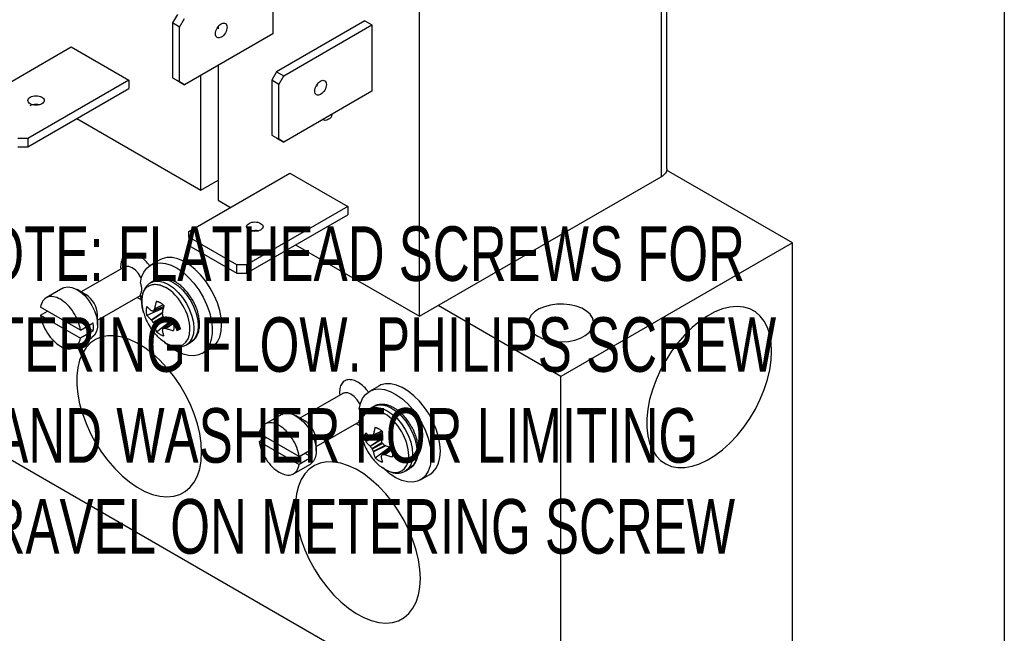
# Model space of a CAD drawing. Header units: inches. Extents: x 0.5 to 21.5, y 0.5 to 16.5.
# Tile 24 of 28: x 18.5 to 21.5, y 11.7 to 13.5. Entities that reach past the tile are written whole.
import ezdxf

# ---------------------------------------------------------------- set-up
doc = ezdxf.new("R2010")
doc.units = ezdxf.units.IN
doc.header["$LTSCALE"] = 2
doc.header["$MEASUREMENT"] = 0
doc.linetypes.add('SLD-Solid', pattern=[0])
doc.layers.add('TEXT', color=140, linetype='SLD-Solid', lineweight=25)
doc.styles.add('SLDTEXTSTYLE0', font='TXT', dxfattribs={"width": 0.7})

msp = doc.modelspace()

# ---------------------------------------------------------------- linework, layer by layer
for p, q in [((20.4697, 13.0745), (20.4697, 14.0274)), ((20.4521, 14.0029), (20.4521, 13.05)), ((19.2656, 13.6894), (19.2656, 13.4868)), ((19.7139, 12.6238), (19.7139, 13.5767)), ((18.9744, 13.5466), (18.9594, 13.5206)), ((18.9813, 13.5079), (18.9963, 13.5339)), ((18.9813, 13.5079), (18.9594, 13.5206)), ((18.9594, 13.5206), (18.9594, 13.3527)), ((18.9813, 13.3401), (18.9813, 13.5079)), ((19.0987, 13.5082), (19.0987, 13.5023)), ((19.547, 13.5269), (19.2777, 13.3714)), ((19.2997, 13.3588), (19.5689, 13.5142)), ((19.547, 13.5269), (19.5689, 13.5142)), ((19.5689, 13.5142), (19.5689, 13.3117)), ((19.2656, 13.4868), (18.9963, 13.3314)), ((18.3408, 13.2689), (18.6497, 13.4472)), ((18.6497, 13.4472), (18.8265, 13.3451)), ((19.0987, 13.3905), (19.0987, 12.9789)), ((18.9594, 13.3527), (18.9813, 13.3401)), ((18.9594, 13.3527), (18.9744, 13.3441)), ((19.0457, 13.0096), (19.0457, 13.3599)), ((19.2777, 13.3714), (19.2627, 13.3455)), ((19.2777, 13.3714), (19.2997, 13.3588)), ((19.2847, 13.3328), (19.2997, 13.3588)), ((18.8265, 13.3451), (18.5176, 13.1668)), ((18.8265, 13.3451), (18.8265, 13.3198)), ((18.9744, 13.3441), (18.9963, 13.3314)), ((18.9963, 13.3314), (18.9813, 13.3401)), ((19.2847, 13.3328), (19.2627, 13.3455)), ((19.2627, 13.3455), (19.2627, 13.1776)), ((19.2847, 13.165), (19.2847, 13.3328)), ((19.3993, 13.3292), (19.4026, 13.3281)), ((18.5176, 13.1415), (18.8265, 13.3198)), ((19.5689, 13.3117), (19.2997, 13.1563)), ((18.6673, 13.228), (19.0457, 13.0096)), ((19.2627, 13.1776), (19.2847, 13.165)), ((19.2627, 13.1776), (19.2777, 13.1689)), ((18.5176, 13.1668), (18.4876, 13.1668)), ((18.4876, 13.1415), (18.5176, 13.1415)), ((18.5176, 13.1668), (18.5176, 13.1415)), ((19.2777, 13.1689), (19.2997, 13.1563)), ((19.2997, 13.1563), (19.2847, 13.165)), ((16.909, 13.0842), (20.1461, 11.2155)), ((19.009, 12.8831), (19.3179, 13.0614)), ((19.3179, 13.0614), (19.4947, 12.9594)), ((20.8532, 12.8485), (20.4684, 13.0707)), ((19.0457, 13.0096), (19.0987, 13.0402)), ((19.7139, 12.6238), (20.4521, 13.05)), ((19.0987, 12.9789), (19.1368, 12.9569)), ((19.4947, 12.9594), (19.1858, 12.7811)), ((19.1858, 12.7558), (19.4947, 12.9341)), ((19.4947, 12.9594), (19.4947, 12.9341)), ((19.009, 12.8658), (19.009, 12.8831)), ((19.1558, 12.7811), (19.009, 12.8658)), ((19.009, 12.8658), (19.009, 12.8405)), ((19.009, 12.8405), (19.1558, 12.7558)), ((19.3355, 12.8422), (19.7139, 12.6238)), ((20.8532, 12.8485), (20.1461, 12.4403)), ((20.8532, 11.6237), (20.8532, 12.8485)), ((18.9212, 12.7966), (18.8929, 12.7802)), ((19.1858, 12.7811), (19.1558, 12.7811)), ((19.1558, 12.7558), (19.1558, 12.7811)), ((19.1858, 12.7811), (19.1858, 12.7558)), ((18.8116, 12.7742), (18.6805, 12.6985)), ((18.8012, 12.7758), (18.802, 12.7687)), ((19.1558, 12.7558), (19.1858, 12.7558)), ((18.906, 12.7341), (18.8927, 12.7264)), ((18.6249, 12.7097), (18.5736, 12.6801)), ((18.6951, 12.69), (18.6686, 12.7053)), ((18.865, 12.6705), (18.8616, 12.6911)), ((18.7305, 12.6119), (18.8616, 12.6876)), ((18.8516, 12.6818), (18.8661, 12.674)), ((18.6783, 12.5814), (18.5564, 12.6517)), ((18.5564, 12.6273), (18.5776, 12.6395)), ((18.9322, 12.6483), (18.8815, 12.6267)), ((18.8946, 12.6131), (18.9298, 12.6362)), ((18.8953, 12.6122), (18.9295, 12.6347)), ((18.901, 12.6399), (18.9331, 12.6538)), ((18.9332, 12.6543), (18.9016, 12.6406)), ((18.9314, 12.6585), (18.9046, 12.646)), ((18.9307, 12.6591), (18.905, 12.6471)), ((18.9317, 12.6532), (18.9322, 12.6483)), ((20.1461, 12.4403), (19.771, 12.6568)), ((18.5564, 12.6273), (18.6783, 12.5569)), ((18.6783, 12.5814), (18.7172, 12.6038)), ((18.7305, 12.5982), (18.7305, 12.6288)), ((18.9003, 12.6059), (18.931, 12.6236)), ((18.9323, 12.6213), (18.9016, 12.6036)), ((18.9412, 12.6145), (18.9046, 12.5962)), ((18.9427, 12.614), (18.905, 12.595)), ((18.9103, 12.5769), (18.9543, 12.61)), ((18.9596, 12.6081), (18.9314, 12.5872)), ((18.9324, 12.5874), (18.96, 12.6079)), ((18.9385, 12.5873), (18.9628, 12.6042)), ((18.9396, 12.587), (18.9629, 12.6033)), ((18.9543, 12.61), (18.9583, 12.6071)), ((18.7172, 12.5793), (18.6783, 12.5569)), ((18.696, 12.5916), (18.7172, 12.5793)), ((18.6611, 12.5285), (18.7124, 12.5581)), ((19.0022, 12.5368), (19.0155, 12.5444)), ((19.004, 12.5379), (19.0022, 12.5368)), ((19.0489, 12.51), (19.0772, 12.5264)), ((20.1461, 11.2155), (20.1461, 12.4403)), ((19.4694, 12.39), (19.4702, 12.3829)), ((19.5894, 12.4108), (19.5611, 12.3945)), ((19.4798, 12.3884), (19.3487, 12.3127)), ((19.5742, 12.3483), (19.561, 12.3407)), ((19.2931, 12.3239), (19.2418, 12.2943)), ((19.3634, 12.3043), (19.3368, 12.3196)), ((19.3987, 12.2261), (19.5298, 12.3018)), ((19.5332, 12.2848), (19.5298, 12.3054)), ((19.5198, 12.2961), (19.5343, 12.2882)), ((19.5997, 12.2728), (19.5728, 12.2603)), ((19.5989, 12.2733), (19.5732, 12.2613)), ((19.3465, 12.1956), (19.2246, 12.266)), ((19.2246, 12.2415), (19.2458, 12.2537)), ((19.2246, 12.2415), (19.3465, 12.1711)), ((19.3987, 12.2124), (19.3987, 12.2431)), ((19.6004, 12.2625), (19.5497, 12.241)), ((19.5628, 12.2273), (19.598, 12.2505)), ((19.5636, 12.2265), (19.5977, 12.2489)), ((19.5692, 12.2542), (19.6013, 12.2681)), ((19.6014, 12.2685), (19.5698, 12.2549)), ((19.5999, 12.2675), (19.6004, 12.2625)), ((19.3465, 12.1956), (19.3854, 12.2181)), ((19.5685, 12.2202), (19.5992, 12.2379)), ((19.6006, 12.2356), (19.5698, 12.2178)), ((19.6094, 12.2288), (19.5728, 12.2104)), ((19.6109, 12.2282), (19.5732, 12.2093)), ((19.5785, 12.1911), (19.6225, 12.2243)), ((19.6278, 12.2223), (19.5996, 12.2014)), ((19.6006, 12.2016), (19.6282, 12.2222)), ((19.6068, 12.2015), (19.631, 12.2185)), ((19.6079, 12.2013), (19.6311, 12.2176)), ((19.6225, 12.2243), (19.6265, 12.2213)), ((19.3854, 12.1936), (19.3465, 12.1711)), ((19.3642, 12.2058), (19.3854, 12.1936)), ((19.3293, 12.1428), (19.3806, 12.1724)), ((19.6704, 12.151), (19.6837, 12.1587)), ((19.6722, 12.1521), (19.6704, 12.151)), ((19.6849, 12.1594), (19.6837, 12.1587)), ((19.7171, 12.1243), (19.7454, 12.1406))]:
    msp.add_line(p, q)
at = {"flags": 128}
for points in [[(18.8616, 12.7253), (18.8654, 12.7433), (18.872, 12.7587), (18.8813, 12.7711), (18.8929, 12.7802), (18.9065, 12.7857), (18.9218, 12.7875), (18.9385, 12.7856), (18.956, 12.78), (18.9738, 12.7708), (18.9917, 12.7583), (19.0089, 12.7428), (19.0252, 12.7247), (19.04, 12.7046), (19.053, 12.6828), (19.0638, 12.6601), (19.0722, 12.637), (19.078, 12.6141), (19.0809, 12.592), (19.0809, 12.5713), (19.078, 12.5526), (19.0722, 12.5363), (19.0638, 12.5229), (19.053, 12.5127), (19.04, 12.5059), (19.0252, 12.5029), (19.0089, 12.5036), (18.9917, 12.508), (18.9738, 12.5161), (18.956, 12.5276), (18.9385, 12.5421), (18.933, 12.5474)], [(19.0772, 12.5264), (19.087, 12.5337), (19.0967, 12.5456), (19.1037, 12.5605), (19.108, 12.578), (19.1095, 12.5978), (19.108, 12.6192), (19.1037, 12.6418), (19.0967, 12.6648), (19.087, 12.6878), (19.0751, 12.7101), (19.0611, 12.7311), (19.0456, 12.7503), (19.0288, 12.7671), (19.0112, 12.7812), (18.9933, 12.7921), (18.9756, 12.7995), (18.9585, 12.8034), (18.9424, 12.8034), (18.9279, 12.7998), (18.9212, 12.7966)], [(18.8644, 12.7399), (18.8632, 12.7423), (18.8556, 12.7543), (18.8464, 12.7644), (18.8365, 12.7717), (18.8265, 12.7758), (18.8174, 12.7762), (18.8116, 12.7742)], [(18.8925, 12.7263), (18.8927, 12.7264), (18.9045, 12.7308), (18.9179, 12.7313), (18.9324, 12.728), (18.9475, 12.721), (18.9626, 12.7106), (18.9771, 12.6971), (18.9905, 12.6811), (19.0022, 12.6632), (19.0119, 12.6441), (19.019, 12.6245), (19.0234, 12.6052), (19.0249, 12.5869), (19.0234, 12.5703), (19.019, 12.5561), (19.0119, 12.5448), (19.004, 12.5379)], [(18.906, 12.7341), (18.906, 12.7341), (18.9177, 12.7384), (18.9311, 12.739), (18.9456, 12.7357), (18.9607, 12.7287)], [(18.9607, 12.7287), (18.9758, 12.7182), (18.9904, 12.7048), (19.0037, 12.6888), (19.0155, 12.6709), (19.0251, 12.6518), (19.0323, 12.6322), (19.0367, 12.6129), (19.0382, 12.5946), (19.0367, 12.578), (19.0323, 12.5637), (19.0251, 12.5524), (19.0155, 12.5444), (19.0155, 12.5444)], [(18.6249, 12.7097), (18.6286, 12.7115), (18.6396, 12.7138), (18.6521, 12.7123), (18.6653, 12.7072), (18.6786, 12.6986), (18.6915, 12.6871), (18.7033, 12.673), (18.7135, 12.6571), (18.7216, 12.6401), (18.7273, 12.6229), (18.7301, 12.6061), (18.7301, 12.5907), (18.7273, 12.5772), (18.7216, 12.5665), (18.7135, 12.5588), (18.7124, 12.5581)], [(20.0754, 12.5627), (20.0911, 12.5554), (20.109, 12.55), (20.1285, 12.5467), (20.1487, 12.5459), (20.1687, 12.5473), (20.1879, 12.5511), (20.2053, 12.557), (20.2203, 12.5649), (20.2323, 12.5743), (20.2407, 12.5849), (20.2453, 12.5963), (20.2458, 12.6079), (20.2423, 12.6194), (20.2348, 12.6303), (20.2236, 12.64), (20.2093, 12.6483), (20.1924, 12.6547), (20.1736, 12.6591), (20.1537, 12.6611), (20.1335, 12.6608), (20.1138, 12.6582), (20.0954, 12.6533), (20.0791, 12.6464), (20.0655, 12.6377), (20.0553, 12.6277), (20.0487, 12.6166), (20.0462, 12.605), (20.0477, 12.5934), (20.0533, 12.5822), (20.0626, 12.5718), (20.0754, 12.5627)], [(20.7895, 12.5177), (20.788, 12.544), (20.7837, 12.5682), (20.7766, 12.5899), (20.7668, 12.6089), (20.7544, 12.6248), (20.7397, 12.6374), (20.7228, 12.6466), (20.7041, 12.6521), (20.6837, 12.6539), (20.6621, 12.652), (20.6395, 12.6464), (20.6163, 12.6372), (20.5928, 12.6244), (20.5694, 12.6084), (20.5464, 12.5894), (20.5243, 12.5676), (20.5033, 12.5433), (20.4837, 12.517), (20.4658, 12.4891), (20.45, 12.4599), (20.4364, 12.4299), (20.4253, 12.3996), (20.4168, 12.3694), (20.4111, 12.3398), (20.4082, 12.3112), (20.4082, 12.2841), (20.4111, 12.2588), (20.4168, 12.2358), (20.4253, 12.2154), (20.4364, 12.1979), (20.45, 12.1836), (20.4658, 12.1727), (20.4837, 12.1653), (20.5033, 12.1617), (20.5243, 12.1617), (20.5464, 12.1655), (20.5694, 12.1729), (20.5928, 12.1839), (20.6163, 12.1983), (20.6395, 12.2159), (20.6621, 12.2364), (20.6837, 12.2594), (20.7041, 12.2847), (20.7228, 12.3119), (20.7397, 12.3405), (20.7544, 12.3702), (20.7668, 12.4004), (20.7766, 12.4307), (20.7837, 12.4607), (20.788, 12.4898), (20.7895, 12.5177)], [(19.0486, 12.2083), (19.0471, 12.2363), (19.0428, 12.2654), (19.0357, 12.2954), (19.0259, 12.3257), (19.0135, 12.3559), (18.9988, 12.3855), (18.9819, 12.4142), (18.9632, 12.4413), (18.9428, 12.4667), (18.9212, 12.4897), (18.8986, 12.5102), (18.8754, 12.5278), (18.8519, 12.5421), (18.8285, 12.5531), (18.8056, 12.5606), (18.7834, 12.5644), (18.7624, 12.5644), (18.7428, 12.5607), (18.7249, 12.5534), (18.7091, 12.5425), (18.6955, 12.5282), (18.6844, 12.5107), (18.6759, 12.4903), (18.6702, 12.4673), (18.6673, 12.442), (18.6673, 12.4149), (18.6702, 12.3863), (18.6759, 12.3567), (18.6844, 12.3265), (18.6955, 12.2962), (18.7091, 12.2662), (18.7249, 12.237), (18.7428, 12.209), (18.7624, 12.1827), (18.7834, 12.1585), (18.8056, 12.1367), (18.8285, 12.1176), (18.8519, 12.1016), (18.8754, 12.0889), (18.8986, 12.0797), (18.9212, 12.0741), (18.9428, 12.0721), (18.9632, 12.074), (18.9819, 12.0795), (18.9988, 12.0886), (19.0135, 12.1013), (19.0259, 12.1172), (19.0357, 12.1362), (19.0428, 12.1579), (19.0471, 12.1821), (19.0486, 12.2083)], [(19.5326, 12.3541), (19.5314, 12.3565), (19.5238, 12.3685), (19.5147, 12.3786), (19.5047, 12.386), (19.4948, 12.39), (19.4856, 12.3905), (19.4798, 12.3884)], [(19.5298, 12.3396), (19.5336, 12.3576), (19.5403, 12.373), (19.5495, 12.3854), (19.5611, 12.3944), (19.5747, 12.4), (19.5901, 12.4018), (19.6067, 12.3999), (19.6242, 12.3942), (19.6421, 12.385), (19.6599, 12.3725), (19.6771, 12.357), (19.6934, 12.339), (19.7082, 12.3188), (19.7212, 12.2971), (19.7321, 12.2743), (19.7405, 12.2512), (19.7462, 12.2283), (19.7491, 12.2062), (19.7491, 12.1856), (19.7462, 12.1668), (19.7405, 12.1505), (19.7321, 12.1371), (19.7212, 12.1269), (19.7082, 12.1202), (19.6934, 12.1172), (19.6771, 12.1179), (19.6599, 12.1223), (19.6421, 12.1303), (19.6242, 12.1418), (19.6067, 12.1564), (19.6012, 12.1616)], [(19.7454, 12.1406), (19.7552, 12.1479), (19.7649, 12.1598), (19.7719, 12.1747), (19.7763, 12.1923), (19.7777, 12.212), (19.7763, 12.2335), (19.7719, 12.256), (19.7649, 12.2791), (19.7552, 12.3021), (19.7433, 12.3243), (19.7294, 12.3453), (19.7138, 12.3645), (19.697, 12.3813), (19.6794, 12.3954), (19.6615, 12.4063), (19.6438, 12.4138), (19.6267, 12.4176), (19.6106, 12.4177), (19.5961, 12.4141), (19.5894, 12.4108)], [(19.5607, 12.3406), (19.561, 12.3407), (19.5727, 12.345), (19.5861, 12.3456), (19.6006, 12.3423), (19.6157, 12.3353), (19.6308, 12.3248), (19.6453, 12.3114), (19.6587, 12.2954), (19.6705, 12.2775), (19.6801, 12.2584), (19.6872, 12.2388), (19.6916, 12.2195), (19.6931, 12.2012), (19.6916, 12.1846), (19.6872, 12.1703), (19.6801, 12.159), (19.6722, 12.1521)], [(19.5742, 12.3483), (19.5742, 12.3483), (19.5859, 12.3527), (19.5993, 12.3532), (19.6138, 12.3499), (19.6289, 12.3429)], [(19.6289, 12.3429), (19.644, 12.3325), (19.6586, 12.319), (19.672, 12.303), (19.6837, 12.2851), (19.6933, 12.266), (19.7005, 12.2464), (19.7049, 12.2271), (19.7064, 12.2088), (19.7049, 12.1922), (19.7005, 12.178), (19.6933, 12.1667), (19.6849, 12.1594)], [(19.2931, 12.3239), (19.2968, 12.3257), (19.3079, 12.328), (19.3203, 12.3266), (19.3335, 12.3214), (19.3468, 12.3129), (19.3597, 12.3013), (19.3716, 12.2872), (19.3818, 12.2714), (19.3899, 12.2544), (19.3955, 12.2371), (19.3983, 12.2204), (19.3983, 12.2049), (19.3955, 12.1915), (19.3899, 12.1807), (19.3818, 12.1731), (19.3806, 12.1724)], [(19.7168, 11.8226), (19.7154, 11.8505), (19.711, 11.8797), (19.7039, 11.9096), (19.6941, 11.9399), (19.6817, 11.9701), (19.667, 11.9998), (19.6501, 12.0284), (19.6314, 12.0556), (19.611, 12.0809), (19.5894, 12.104), (19.5668, 12.1244), (19.5436, 12.142), (19.5201, 12.1564), (19.4967, 12.1674), (19.4738, 12.1748), (19.4516, 12.1786), (19.4306, 12.1787), (19.411, 12.175), (19.3931, 12.1676), (19.3773, 12.1567), (19.3637, 12.1424), (19.3526, 12.1249), (19.3441, 12.1045), (19.3384, 12.0815), (19.3355, 12.0563), (19.3355, 12.0291), (19.3384, 12.0005), (19.3441, 11.9709), (19.3526, 11.9407), (19.3637, 11.9104), (19.3773, 11.8804), (19.3931, 11.8512), (19.411, 11.8233), (19.4306, 11.797), (19.4516, 11.7728), (19.4738, 11.7509), (19.4967, 11.7319), (19.5201, 11.7159), (19.5436, 11.7032), (19.5668, 11.6939), (19.5894, 11.6883), (19.611, 11.6864), (19.6314, 11.6882), (19.6501, 11.6937), (19.667, 11.7029), (19.6817, 11.7155), (19.6941, 11.7314), (19.7039, 11.7504), (19.711, 11.7722), (19.7154, 11.7963), (19.7168, 11.8226)]]:
    msp.add_lwpolyline(points, dxfattribs=at)
for centre in [(18.6552, 12.6261), (19.3234, 12.2404)]:
    msp.add_arc(centre, 0.0754, 2.0268, 57.9678)
for points, knots in [([(19.1086, 13.4771), (19.104, 13.4744), (19.0994, 13.4739), (19.0928, 13.4777), (19.0909, 13.4819), (19.0909, 13.4926), (19.0928, 13.499), (19.0994, 13.5104), (19.104, 13.5152), (19.1086, 13.5179)], [0, 0, 0, 0, 0.25, 0.25, 0.5, 0.5, 0.75, 0.75, 1, 1, 1, 1]), ([(19.1086, 13.5179), (19.1132, 13.5206), (19.1178, 13.521), (19.1244, 13.5172), (19.1263, 13.513), (19.1263, 13.5023), (19.1244, 13.4959), (19.1178, 13.4846), (19.1132, 13.4797), (19.1086, 13.4771)], [0, 0, 0, 0, 0.25, 0.25, 0.5, 0.5, 0.75, 0.75, 1, 1, 1, 1]), ([(19.4119, 13.3019), (19.4073, 13.2993), (19.4027, 13.2988), (19.3962, 13.3026), (19.3943, 13.3068), (19.3943, 13.3175), (19.3962, 13.3239), (19.4027, 13.3352), (19.4073, 13.3401), (19.4119, 13.3428)], [0, 0, 0, 0, 0.25, 0.25, 0.5, 0.5, 0.75, 0.75, 1, 1, 1, 1]), ([(19.4119, 13.3428), (19.4166, 13.3454), (19.4212, 13.3459), (19.4277, 13.3421), (19.4296, 13.3379), (19.4296, 13.3272), (19.4277, 13.3208), (19.4212, 13.3095), (19.4166, 13.3046), (19.4119, 13.3019)], [0, 0, 0, 0, 0.25, 0.25, 0.5, 0.5, 0.75, 0.75, 1, 1, 1, 1]), ([(18.5606, 13.2733), (18.556, 13.2706), (18.5494, 13.2691), (18.5364, 13.2691), (18.5299, 13.2706), (18.5206, 13.276), (18.5179, 13.2797), (18.5179, 13.2873), (18.5206, 13.291), (18.5252, 13.2937)], [0, 0, 0, 0, 0.25, 0.25, 0.5, 0.5, 0.75, 0.75, 1, 1, 1, 1]), ([(18.5252, 13.2937), (18.5299, 13.2964), (18.5364, 13.2979), (18.5494, 13.2979), (18.556, 13.2964), (18.5652, 13.291), (18.5679, 13.2873), (18.5679, 13.2797), (18.5652, 13.276), (18.5606, 13.2733)], [0, 0, 0, 0, 0.25, 0.25, 0.5, 0.5, 0.75, 0.75, 1, 1, 1, 1]), ([(18.5252, 13.2684), (18.5278, 13.2696), (18.533, 13.272), (18.5428, 13.2729), (18.5504, 13.2724), (18.5537, 13.2711), (18.5542, 13.2708)], [0, 0, 0, 0, 0.3108999, 0.6217998, 0.9326998, 1, 1, 1, 1]), ([(19.4463, 13.2409), (19.4461, 13.2393), (19.445, 13.232), (19.4367, 13.2252), (19.4266, 13.2214), (19.4196, 13.2241), (19.4182, 13.2247)], [0, 0, 0, 0, 0.103223, 0.4986378, 0.8940526, 1, 1, 1, 1]), ([(20.4697, 13.0745), (20.4697, 13.0699), (20.4681, 13.0654), (20.4621, 13.057), (20.4576, 13.0532), (20.4521, 13.05)], [0, 0, 0, 0, 0.5, 0.5, 1, 1, 1, 1]), ([(19.2288, 12.8875), (19.2242, 12.8849), (19.2177, 12.8833), (19.2046, 12.8833), (19.1981, 12.8849), (19.1888, 12.8902), (19.1861, 12.894), (19.1861, 12.9015), (19.1888, 12.9053), (19.1934, 12.908)], [0, 0, 0, 0, 0.25, 0.25, 0.5, 0.5, 0.75, 0.75, 1, 1, 1, 1]), ([(19.1934, 12.908), (19.1981, 12.9106), (19.2046, 12.9122), (19.2177, 12.9122), (19.2242, 12.9106), (19.2334, 12.9053), (19.2361, 12.9015), (19.2361, 12.894), (19.2334, 12.8902), (19.2288, 12.8875)], [0, 0, 0, 0, 0.25, 0.25, 0.5, 0.5, 0.75, 0.75, 1, 1, 1, 1]), ([(19.1934, 12.8826), (19.196, 12.8838), (19.2012, 12.8862), (19.211, 12.8871), (19.2186, 12.8867), (19.2219, 12.8853), (19.2224, 12.8851)], [0, 0, 0, 0, 0.3109, 0.6218, 0.9327, 1, 1, 1, 1]), ([(18.8899, 12.7775), (18.8879, 12.7805), (18.8814, 12.79), (18.8678, 12.8024), (18.8512, 12.8128), (18.8352, 12.817), (18.821, 12.8152), (18.8099, 12.8072), (18.8026, 12.7939), (18.8016, 12.7817), (18.8012, 12.7758)], [0, 0, 0, 0, 0.062297, 0.19872, 0.335143, 0.465813, 0.596483, 0.732907, 0.86933, 1, 1, 1, 1]), ([(18.8121, 12.7745), (18.8121, 12.7745), (18.8123, 12.7747), (18.8119, 12.7744), (18.8115, 12.7742)], [0, 0, 0, 0, 0.18841, 1, 1, 1, 1]), ([(18.8616, 12.7253), (18.862, 12.724), (18.8628, 12.7214), (18.8637, 12.7175), (18.8644, 12.7137), (18.8648, 12.7099), (18.8648, 12.7076), (18.8648, 12.7064)], [0, 0, 0, 0, 0.201514, 0.400759, 0.599241, 0.798486, 1, 1, 1, 1]), ([(18.8926, 12.726), (18.8898, 12.7242), (18.8834, 12.7203), (18.876, 12.7109), (18.8701, 12.6992), (18.8667, 12.6859), (18.8655, 12.6718), (18.8664, 12.6574), (18.8683, 12.6455), (18.8703, 12.6384), (18.871, 12.6361)], [0, 0, 0, 0, 0.113346, 0.253089, 0.395636, 0.538702, 0.678837, 0.813206, 0.938044, 1, 1, 1, 1]), ([(18.8711, 12.6356), (18.8697, 12.6411), (18.8667, 12.6528), (18.8655, 12.6696), (18.8669, 12.6855), (18.8711, 12.6991), (18.8779, 12.7099), (18.8871, 12.7175), (18.8983, 12.7217), (18.9111, 12.7221), (18.925, 12.7192), (18.9346, 12.7143), (18.9394, 12.7118)], [0, 0, 0, 0, 0.090288, 0.191367, 0.292446, 0.393525, 0.494605, 0.595684, 0.696763, 0.797842, 0.898921, 1, 1, 1, 1]), ([(19.0208, 12.6739), (19.0172, 12.6796), (19.0123, 12.6875), (19.0039, 12.6983), (18.9964, 12.7068), (18.987, 12.7158), (18.9768, 12.724), (18.9658, 12.7309), (18.9544, 12.7362), (18.9427, 12.7396), (18.9308, 12.7409), (18.9191, 12.7395), (18.9102, 12.737), (18.9061, 12.7339), (18.9052, 12.7332)], [0, 0, 0, 0, 0.118373, 0.166426, 0.24548, 0.32643, 0.41226, 0.50081, 0.591467, 0.683739, 0.777363, 0.872594, 0.970928, 1, 1, 1, 1]), ([(18.8648, 12.7064), (18.8648, 12.7052), (18.8648, 12.7029), (18.8644, 12.6996), (18.8637, 12.6965), (18.8628, 12.6937), (18.862, 12.692), (18.8616, 12.6911)], [0, 0, 0, 0, 0.201514, 0.400759, 0.599241, 0.798486, 1, 1, 1, 1]), ([(18.9394, 12.5421), (18.98, 12.5187), (19.0129, 12.5377), (19.0129, 12.6314), (18.98, 12.6884), (18.9394, 12.7118)], [0, 0, 0, 0, 0.5, 0.5, 1, 1, 1, 1]), ([(18.6783, 12.5814), (18.6771, 12.5903), (18.6746, 12.5997), (18.6674, 12.6183), (18.6627, 12.6275), (18.6517, 12.6445), (18.6453, 12.6524), (18.6318, 12.666), (18.6246, 12.6716), (18.6101, 12.6799), (18.6029, 12.6826), (18.5894, 12.6847), (18.583, 12.6842), (18.572, 12.6798), (18.5673, 12.676), (18.5601, 12.6657), (18.5576, 12.6592), (18.5564, 12.6517)], [0, 0, 0, 0, 0.125, 0.125, 0.25, 0.25, 0.375, 0.375, 0.5, 0.5, 0.625, 0.625, 0.75, 0.75, 0.875, 0.875, 1, 1, 1, 1]), ([(18.9103, 12.6704), (18.9097, 12.6684), (18.9086, 12.6645), (18.9072, 12.6587), (18.906, 12.6529), (18.9053, 12.649), (18.905, 12.6471)], [0, 0, 0, 0, 0.250188, 0.5, 0.749812, 1, 1, 1, 1]), ([(18.9103, 12.6704), (18.9112, 12.6701), (18.9131, 12.6696), (18.9161, 12.6685), (18.919, 12.6672), (18.921, 12.6661), (18.922, 12.6656)], [0, 0, 0, 0, 0.2509752, 0.5002582, 0.7494076, 1, 1, 1, 1]), ([(18.922, 12.6656), (18.923, 12.665), (18.9249, 12.6638), (18.9279, 12.6617), (18.9308, 12.6594), (18.9327, 12.6577), (18.9337, 12.6569)], [0, 0, 0, 0, 0.250592, 0.499742, 0.749025, 1, 1, 1, 1]), ([(19.0168, 12.5456), (19.0192, 12.5472), (19.0251, 12.5509), (19.0322, 12.56), (19.0381, 12.5716), (19.0415, 12.5849), (19.0427, 12.5991), (19.0419, 12.6135), (19.0394, 12.6275), (19.036, 12.64), (19.0318, 12.6515), (19.027, 12.6626), (19.0229, 12.67), (19.0208, 12.6739)], [0, 0, 0, 0, 0.072951, 0.177599, 0.284347, 0.391484, 0.496425, 0.597049, 0.690535, 0.778168, 0.844613, 0.919628, 1, 1, 1, 1]), ([(18.8713, 12.6357), (18.873, 12.6299), (18.8771, 12.6159), (18.8877, 12.5954), (18.8999, 12.577), (18.9094, 12.5672), (18.9129, 12.5636)], [0, 0, 0, 0, 0.215989, 0.515892, 0.819946, 1, 1, 1, 1]), ([(18.8815, 12.6267), (18.8812, 12.628), (18.8807, 12.6305), (18.8802, 12.6342), (18.8799, 12.6377), (18.8798, 12.6424), (18.8801, 12.6479), (18.881, 12.6518), (18.8815, 12.6538)], [0, 0, 0, 0, 0.124935, 0.249576, 0.374466, 0.500155, 0.750553, 1, 1, 1, 1]), ([(18.8946, 12.6411), (18.8933, 12.6421), (18.8909, 12.6442), (18.8875, 12.6473), (18.8844, 12.6505), (18.8825, 12.6527), (18.8815, 12.6538)], [0, 0, 0, 0, 0.250188, 0.5, 0.749812, 1, 1, 1, 1]), ([(18.9292, 12.6331), (18.9295, 12.635), (18.9301, 12.6389), (18.9311, 12.6449), (18.9323, 12.6508), (18.9332, 12.6549), (18.9337, 12.6569)], [0, 0, 0, 0, 0.250188, 0.5, 0.749812, 1, 1, 1, 1]), ([(18.5564, 12.6273), (18.5576, 12.6183), (18.5601, 12.6089), (18.5673, 12.5904), (18.572, 12.5812), (18.583, 12.5641), (18.5894, 12.5562), (18.6029, 12.5427), (18.6101, 12.537), (18.6246, 12.5287), (18.6318, 12.526), (18.6453, 12.5239), (18.6517, 12.5245), (18.6627, 12.5288), (18.6674, 12.5326), (18.6746, 12.5429), (18.6771, 12.5494), (18.6783, 12.5569)], [0, 0, 0, 0, 0.125, 0.125, 0.25, 0.25, 0.375, 0.375, 0.5, 0.5, 0.625, 0.625, 0.75, 0.75, 0.875, 0.875, 1, 1, 1, 1]), ([(18.8815, 12.6267), (18.8825, 12.6255), (18.8844, 12.6232), (18.8875, 12.6197), (18.8909, 12.6163), (18.8933, 12.6142), (18.8946, 12.6131)], [0, 0, 0, 0, 0.2501883, 0.5, 0.7498117, 1, 1, 1, 1]), ([(18.9625, 12.607), (18.9605, 12.6076), (18.9565, 12.6088), (18.9508, 12.6108), (18.9451, 12.6129), (18.9415, 12.6143), (18.9396, 12.6151)], [0, 0, 0, 0, 0.250188, 0.5, 0.749812, 1, 1, 1, 1]), ([(18.9625, 12.607), (18.9627, 12.6058), (18.9632, 12.6033), (18.9637, 12.5996), (18.9641, 12.596), (18.9641, 12.5937), (18.9641, 12.5926)], [0, 0, 0, 0, 0.249811, 0.499022, 0.748719, 1, 1, 1, 1]), ([(18.905, 12.595), (18.9053, 12.5934), (18.906, 12.5903), (18.9072, 12.5857), (18.9086, 12.5812), (18.9097, 12.5783), (18.9103, 12.5769)], [0, 0, 0, 0, 0.250188, 0.5, 0.749812, 1, 1, 1, 1]), ([(18.922, 12.5682), (18.921, 12.5688), (18.919, 12.57), (18.9161, 12.5721), (18.9131, 12.5743), (18.9112, 12.576), (18.9103, 12.5769)], [0, 0, 0, 0, 0.250592, 0.499742, 0.749025, 1, 1, 1, 1]), ([(18.9337, 12.5634), (18.9332, 12.5647), (18.9323, 12.5675), (18.9311, 12.5719), (18.9301, 12.5763), (18.9295, 12.5795), (18.9292, 12.581)], [0, 0, 0, 0, 0.250188, 0.5, 0.749812, 1, 1, 1, 1]), ([(18.9396, 12.587), (18.9415, 12.5864), (18.9451, 12.585), (18.9508, 12.5832), (18.9565, 12.5815), (18.9605, 12.5805), (18.9625, 12.58)], [0, 0, 0, 0, 0.2501883, 0.5, 0.7498117, 1, 1, 1, 1]), ([(18.9641, 12.5926), (18.9641, 12.5914), (18.9641, 12.5892), (18.9637, 12.5859), (18.9632, 12.5829), (18.9627, 12.5809), (18.9625, 12.58)], [0, 0, 0, 0, 0.251281, 0.500978, 0.750189, 1, 1, 1, 1]), ([(18.9394, 12.5421), (18.9346, 12.5452), (18.9255, 12.5509), (18.9168, 12.5594), (18.9128, 12.5635)], [0, 0, 0, 0, 0.527731, 1, 1, 1, 1]), ([(18.9337, 12.5634), (18.9327, 12.5636), (18.9308, 12.5641), (18.9279, 12.5652), (18.9249, 12.5666), (18.923, 12.5677), (18.922, 12.5682)], [0, 0, 0, 0, 0.250975, 0.500258, 0.749408, 1, 1, 1, 1]), ([(18.9432, 12.54), (18.9467, 12.538), (18.9504, 12.536), (18.9543, 12.5349), (18.9545, 12.5348)], [0, 0, 0, 0, 0.935991, 1, 1, 1, 1]), ([(18.9545, 12.5348), (18.9582, 12.5336), (18.9658, 12.5311), (18.9774, 12.53), (18.9892, 12.5313), (18.9984, 12.5341), (19.0029, 12.5375), (19.0043, 12.5385)], [0, 0, 0, 0, 0.208454, 0.434012, 0.663441, 0.900345, 1, 1, 1, 1]), ([(19.5581, 12.3917), (19.5561, 12.3947), (19.5496, 12.4042), (19.5361, 12.4166), (19.5194, 12.427), (19.5034, 12.4312), (19.4893, 12.4295), (19.4781, 12.4215), (19.4708, 12.4081), (19.4699, 12.396), (19.4694, 12.39)], [0, 0, 0, 0, 0.062297, 0.19872, 0.335143, 0.465813, 0.596483, 0.732907, 0.86933, 1, 1, 1, 1]), ([(19.4803, 12.3887), (19.4803, 12.3888), (19.4805, 12.389), (19.4801, 12.3887), (19.4797, 12.3884)], [0, 0, 0, 0, 0.18841, 1, 1, 1, 1]), ([(19.5298, 12.3396), (19.5302, 12.3382), (19.531, 12.3356), (19.5319, 12.3317), (19.5326, 12.3279), (19.533, 12.3242), (19.533, 12.3218), (19.5331, 12.3206)], [0, 0, 0, 0, 0.201514, 0.400759, 0.599241, 0.798486, 1, 1, 1, 1]), ([(19.5608, 12.3403), (19.558, 12.3385), (19.5516, 12.3345), (19.5442, 12.3252), (19.5383, 12.3135), (19.5349, 12.3002), (19.5337, 12.286), (19.5346, 12.2716), (19.5365, 12.2597), (19.5386, 12.2527), (19.5392, 12.2503)], [0, 0, 0, 0, 0.113346, 0.253089, 0.395636, 0.538702, 0.678837, 0.813206, 0.938044, 1, 1, 1, 1]), ([(19.5393, 12.2499), (19.5379, 12.2554), (19.5349, 12.2671), (19.5337, 12.2839), (19.5351, 12.2997), (19.5393, 12.3133), (19.5462, 12.3241), (19.5554, 12.3318), (19.5666, 12.3359), (19.5793, 12.3364), (19.5932, 12.3334), (19.6028, 12.3285), (19.6076, 12.3261)], [0, 0, 0, 0, 0.090288, 0.191367, 0.292446, 0.393525, 0.494605, 0.595684, 0.696763, 0.797842, 0.898921, 1, 1, 1, 1]), ([(19.689, 12.2882), (19.6855, 12.2938), (19.6805, 12.3018), (19.6722, 12.3125), (19.6647, 12.3211), (19.6552, 12.3301), (19.645, 12.3382), (19.6341, 12.3451), (19.6226, 12.3504), (19.6109, 12.3539), (19.599, 12.3552), (19.5873, 12.3538), (19.5785, 12.3512), (19.5743, 12.3481), (19.5734, 12.3474)], [0, 0, 0, 0, 0.118373, 0.166426, 0.24548, 0.32643, 0.41226, 0.50081, 0.591467, 0.683739, 0.777363, 0.872594, 0.970928, 1, 1, 1, 1]), ([(19.3465, 12.1956), (19.3453, 12.2045), (19.3428, 12.2139), (19.3356, 12.2325), (19.3309, 12.2417), (19.3199, 12.2588), (19.3135, 12.2667), (19.3, 12.2802), (19.2928, 12.2858), (19.2784, 12.2942), (19.2712, 12.2969), (19.2576, 12.299), (19.2513, 12.2984), (19.2402, 12.2941), (19.2355, 12.2903), (19.2283, 12.28), (19.2259, 12.2735), (19.2246, 12.266)], [0, 0, 0, 0, 0.125, 0.125, 0.25, 0.25, 0.375, 0.375, 0.5, 0.5, 0.625, 0.625, 0.75, 0.75, 0.875, 0.875, 1, 1, 1, 1]), ([(19.5331, 12.3206), (19.533, 12.3194), (19.533, 12.3171), (19.5326, 12.3138), (19.5319, 12.3108), (19.531, 12.3079), (19.5302, 12.3062), (19.5298, 12.3054)], [0, 0, 0, 0, 0.201514, 0.400759, 0.599241, 0.798486, 1, 1, 1, 1]), ([(19.6076, 12.1564), (19.6482, 12.133), (19.6811, 12.152), (19.6811, 12.2456), (19.6482, 12.3026), (19.6076, 12.3261)], [0, 0, 0, 0, 0.5, 0.5, 1, 1, 1, 1]), ([(19.5785, 12.2846), (19.5779, 12.2827), (19.5768, 12.2788), (19.5754, 12.2729), (19.5742, 12.2671), (19.5735, 12.2633), (19.5732, 12.2613)], [0, 0, 0, 0, 0.250188, 0.5, 0.749812, 1, 1, 1, 1]), ([(19.5785, 12.2846), (19.5794, 12.2844), (19.5814, 12.2839), (19.5843, 12.2828), (19.5872, 12.2814), (19.5892, 12.2804), (19.5902, 12.2798)], [0, 0, 0, 0, 0.250975, 0.500258, 0.749408, 1, 1, 1, 1]), ([(19.5902, 12.2798), (19.5912, 12.2792), (19.5932, 12.278), (19.5961, 12.2759), (19.599, 12.2737), (19.6009, 12.272), (19.6019, 12.2711)], [0, 0, 0, 0, 0.2505924, 0.4997418, 0.7490248, 1, 1, 1, 1]), ([(19.5974, 12.2473), (19.5977, 12.2493), (19.5983, 12.2532), (19.5993, 12.2591), (19.6005, 12.2651), (19.6014, 12.2691), (19.6019, 12.2711)], [0, 0, 0, 0, 0.2501883, 0.5, 0.7498117, 1, 1, 1, 1]), ([(19.685, 12.1599), (19.6874, 12.1614), (19.6933, 12.1652), (19.7005, 12.1742), (19.7063, 12.1859), (19.7097, 12.1992), (19.7109, 12.2134), (19.7101, 12.2277), (19.7076, 12.2417), (19.7042, 12.2542), (19.7, 12.2657), (19.6952, 12.2768), (19.6911, 12.2843), (19.689, 12.2882)], [0, 0, 0, 0, 0.072951, 0.177599, 0.284347, 0.391484, 0.496425, 0.597049, 0.690535, 0.778168, 0.844613, 0.919628, 1, 1, 1, 1]), ([(19.2246, 12.2415), (19.2259, 12.2326), (19.2283, 12.2232), (19.2355, 12.2046), (19.2402, 12.1954), (19.2513, 12.1783), (19.2576, 12.1704), (19.2712, 12.1569), (19.2784, 12.1513), (19.2928, 12.1429), (19.3, 12.1403), (19.3135, 12.1381), (19.3199, 12.1387), (19.3309, 12.1431), (19.3356, 12.1468), (19.3428, 12.1571), (19.3453, 12.1636), (19.3465, 12.1711)], [0, 0, 0, 0, 0.125, 0.125, 0.25, 0.25, 0.375, 0.375, 0.5, 0.5, 0.625, 0.625, 0.75, 0.75, 0.875, 0.875, 1, 1, 1, 1]), ([(19.5396, 12.25), (19.5412, 12.2441), (19.5453, 12.2302), (19.5559, 12.2096), (19.5681, 12.1912), (19.5776, 12.1815), (19.5812, 12.1779)], [0, 0, 0, 0, 0.215989, 0.515892, 0.819946, 1, 1, 1, 1]), ([(19.5497, 12.241), (19.5494, 12.2422), (19.5489, 12.2447), (19.5484, 12.2484), (19.5481, 12.252), (19.548, 12.2566), (19.5483, 12.2622), (19.5492, 12.2661), (19.5497, 12.268)], [0, 0, 0, 0, 0.124935, 0.249576, 0.374466, 0.500155, 0.750553, 1, 1, 1, 1]), ([(19.5628, 12.2553), (19.5616, 12.2564), (19.5591, 12.2584), (19.5558, 12.2616), (19.5526, 12.2648), (19.5507, 12.2669), (19.5497, 12.268)], [0, 0, 0, 0, 0.250188, 0.5, 0.749812, 1, 1, 1, 1]), ([(19.5497, 12.241), (19.5507, 12.2398), (19.5526, 12.2374), (19.5558, 12.234), (19.5591, 12.2306), (19.5616, 12.2284), (19.5628, 12.2273)], [0, 0, 0, 0, 0.250188, 0.5, 0.749812, 1, 1, 1, 1]), ([(19.5732, 12.2093), (19.5735, 12.2077), (19.5742, 12.2045), (19.5754, 12.1999), (19.5768, 12.1954), (19.5779, 12.1926), (19.5785, 12.1911)], [0, 0, 0, 0, 0.250188, 0.5, 0.749812, 1, 1, 1, 1]), ([(19.6307, 12.2213), (19.6287, 12.2219), (19.6248, 12.2231), (19.619, 12.2251), (19.6133, 12.2271), (19.6097, 12.2286), (19.6079, 12.2293)], [0, 0, 0, 0, 0.250188, 0.5, 0.749812, 1, 1, 1, 1]), ([(19.6307, 12.2213), (19.6309, 12.22), (19.6314, 12.2175), (19.632, 12.2139), (19.6323, 12.2103), (19.6323, 12.208), (19.6323, 12.2068)], [0, 0, 0, 0, 0.2498115, 0.499022, 0.7487194, 1, 1, 1, 1]), ([(19.5902, 12.1825), (19.5892, 12.1831), (19.5872, 12.1842), (19.5843, 12.1863), (19.5814, 12.1886), (19.5794, 12.1903), (19.5785, 12.1911)], [0, 0, 0, 0, 0.250592, 0.499742, 0.749025, 1, 1, 1, 1]), ([(19.6019, 12.1776), (19.6009, 12.1779), (19.599, 12.1784), (19.5961, 12.1795), (19.5932, 12.1808), (19.5912, 12.1819), (19.5902, 12.1825)], [0, 0, 0, 0, 0.2509752, 0.5002582, 0.7494076, 1, 1, 1, 1]), ([(19.6019, 12.1776), (19.6014, 12.179), (19.6005, 12.1817), (19.5993, 12.1861), (19.5983, 12.1906), (19.5977, 12.1937), (19.5974, 12.1953)], [0, 0, 0, 0, 0.250188, 0.5, 0.749812, 1, 1, 1, 1]), ([(19.6079, 12.2013), (19.6097, 12.2006), (19.6133, 12.1993), (19.619, 12.1975), (19.6248, 12.1958), (19.6287, 12.1947), (19.6307, 12.1942)], [0, 0, 0, 0, 0.2501883, 0.5, 0.7498117, 1, 1, 1, 1]), ([(19.6323, 12.2068), (19.6323, 12.2057), (19.6323, 12.2034), (19.632, 12.2002), (19.6314, 12.1971), (19.6309, 12.1952), (19.6307, 12.1942)], [0, 0, 0, 0, 0.251281, 0.500978, 0.750189, 1, 1, 1, 1]), ([(19.6076, 12.1564), (19.6028, 12.1594), (19.5937, 12.1652), (19.5851, 12.1737), (19.581, 12.1777)], [0, 0, 0, 0, 0.527731, 1, 1, 1, 1]), ([(19.6114, 12.1542), (19.6149, 12.1523), (19.6187, 12.1502), (19.6225, 12.1491), (19.6227, 12.1491)], [0, 0, 0, 0, 0.9359908, 1, 1, 1, 1]), ([(19.6227, 12.1491), (19.6264, 12.1479), (19.634, 12.1454), (19.6457, 12.1442), (19.6574, 12.1455), (19.6666, 12.1484), (19.6712, 12.1518), (19.6725, 12.1528)], [0, 0, 0, 0, 0.208454, 0.434012, 0.663441, 0.900345, 1, 1, 1, 1])]:
    msp.add_open_spline(points, degree=3, knots=knots)
for points in [[(18.8953, 12.6407), (18.8951, 12.6407), (18.8948, 12.6409), (18.8946, 12.6411)], [(18.9003, 12.6398), (18.8994, 12.64), (18.8978, 12.6402), (18.8961, 12.6405), (18.8953, 12.6407)], [(18.9003, 12.6398), (18.9009, 12.6398), (18.9014, 12.6401), (18.9016, 12.6406)], [(18.9046, 12.646), (18.9041, 12.6451), (18.9031, 12.6433), (18.9021, 12.6415), (18.9016, 12.6406)], [(18.905, 12.6471), (18.9049, 12.6467), (18.9048, 12.6463), (18.9046, 12.646)], [(18.9293, 12.6318), (18.9292, 12.6322), (18.9292, 12.6327), (18.9292, 12.6331)], [(18.931, 12.6236), (18.9307, 12.625), (18.9301, 12.6277), (18.9296, 12.6304), (18.9293, 12.6318)], [(18.7181, 12.591), (18.7181, 12.5951), (18.7178, 12.5994), (18.7172, 12.6038)], [(18.8946, 12.6131), (18.8948, 12.6128), (18.8951, 12.6125), (18.8953, 12.6122)], [(18.8953, 12.6122), (18.8961, 12.6111), (18.8978, 12.609), (18.8994, 12.6069), (18.9003, 12.6059)], [(18.9016, 12.6036), (18.9014, 12.6044), (18.9009, 12.6053), (18.9003, 12.6059)], [(18.9016, 12.6036), (18.9021, 12.6023), (18.9031, 12.5998), (18.9041, 12.5974), (18.9046, 12.5962)], [(18.931, 12.6236), (18.9312, 12.6228), (18.9317, 12.622), (18.9324, 12.6213)], [(18.9385, 12.6158), (18.9375, 12.6167), (18.9354, 12.6185), (18.9334, 12.6204), (18.9324, 12.6213)], [(18.9396, 12.6151), (18.9393, 12.6152), (18.9389, 12.6155), (18.9385, 12.6158)], [(18.7172, 12.5793), (18.7178, 12.583), (18.7181, 12.5869), (18.7181, 12.591)], [(18.9046, 12.5962), (18.9048, 12.5958), (18.9049, 12.5954), (18.905, 12.595)], [(18.9292, 12.581), (18.9292, 12.5814), (18.9292, 12.5817), (18.9293, 12.5819)], [(18.9293, 12.5819), (18.9296, 12.5827), (18.9301, 12.5842), (18.9307, 12.5858), (18.931, 12.5866)], [(18.9324, 12.5874), (18.9317, 12.5874), (18.9312, 12.5872), (18.931, 12.5866)], [(18.9324, 12.5874), (18.9334, 12.5874), (18.9354, 12.5873), (18.9375, 12.5873), (18.9385, 12.5873)], [(18.9385, 12.5873), (18.9389, 12.5873), (18.9393, 12.5872), (18.9396, 12.587)], [(19.5636, 12.2549), (19.5633, 12.255), (19.563, 12.2551), (19.5628, 12.2553)], [(19.5685, 12.2541), (19.5677, 12.2542), (19.566, 12.2545), (19.5644, 12.2548), (19.5636, 12.2549)], [(19.5685, 12.2541), (19.5691, 12.254), (19.5696, 12.2543), (19.5698, 12.2549)], [(19.5728, 12.2603), (19.5723, 12.2594), (19.5713, 12.2576), (19.5703, 12.2558), (19.5698, 12.2549)], [(19.5732, 12.2613), (19.5731, 12.2609), (19.573, 12.2606), (19.5728, 12.2603)], [(19.5975, 12.246), (19.5974, 12.2465), (19.5974, 12.2469), (19.5974, 12.2473)], [(19.5992, 12.2379), (19.5989, 12.2392), (19.5983, 12.2419), (19.5978, 12.2447), (19.5975, 12.246)], [(19.3863, 12.2053), (19.3863, 12.2094), (19.386, 12.2137), (19.3854, 12.2181)], [(19.5628, 12.2273), (19.563, 12.2271), (19.5633, 12.2268), (19.5636, 12.2265)], [(19.5636, 12.2265), (19.5644, 12.2254), (19.566, 12.2233), (19.5677, 12.2212), (19.5685, 12.2202)], [(19.5698, 12.2178), (19.5696, 12.2187), (19.5691, 12.2195), (19.5685, 12.2202)], [(19.5698, 12.2178), (19.5703, 12.2166), (19.5713, 12.2141), (19.5723, 12.2116), (19.5728, 12.2104)], [(19.5728, 12.2104), (19.573, 12.21), (19.5731, 12.2096), (19.5732, 12.2093)], [(19.5992, 12.2379), (19.5995, 12.2371), (19.6, 12.2362), (19.6006, 12.2356)], [(19.6068, 12.23), (19.6057, 12.2309), (19.6036, 12.2328), (19.6016, 12.2346), (19.6006, 12.2356)], [(19.6079, 12.2293), (19.6075, 12.2295), (19.6071, 12.2297), (19.6068, 12.23)], [(19.3854, 12.1936), (19.386, 12.1973), (19.3863, 12.2012), (19.3863, 12.2053)], [(19.5974, 12.1953), (19.5974, 12.1956), (19.5974, 12.1959), (19.5975, 12.1962)], [(19.5975, 12.1962), (19.5978, 12.1969), (19.5983, 12.1985), (19.5989, 12.2001), (19.5992, 12.2009)], [(19.6006, 12.2016), (19.6, 12.2017), (19.5995, 12.2014), (19.5992, 12.2009)], [(19.6006, 12.2016), (19.6016, 12.2016), (19.6036, 12.2015), (19.6057, 12.2015), (19.6068, 12.2015)], [(19.6068, 12.2015), (19.6071, 12.2015), (19.6075, 12.2014), (19.6079, 12.2013)]]:
    msp.add_open_spline(points, degree=3)
at = {"layer": 'TEXT'}
msp.add_line((21.5, 16.5), (21.5, 0.5), dxfattribs=at)

# ---------------------------------------------------------------- texts
at = {"layer": 'TEXT', "insert": (19.4901, 12.8988), "char_height": 0.1666667, "attachment_point": 2, "style": 'SLDTEXTSTYLE0'}
msp.add_mtext('NOTE: FLATHEAD SCREWS FOR ^JMETERING FLOW. PHILIPS SCREW ^JAND WASHER FOR LIMITING ^JTRAVEL ON METERING SCREW', dxfattribs=at)

doc.saveas('drawing.dxf')
